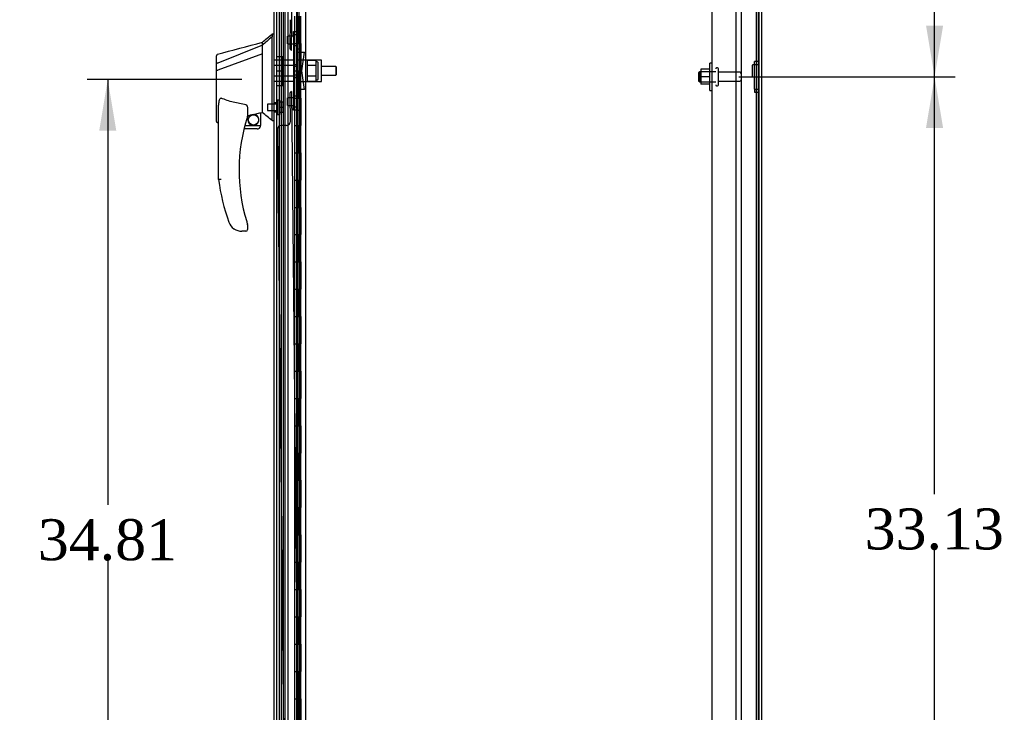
# Model space of a CAD drawing. Header units: inches. Extents: x 1 to 359, y -2 to 239.
# Tile 10 of 20: x 159 to 195, y 90 to 115. Entities that reach past the tile are written whole.
import ezdxf
from ezdxf.enums import TextEntityAlignment as Align
from ezdxf.lldxf.tags import DXFTag

# ---------------------------------------------------------------- set-up
doc = ezdxf.new("R2010")
doc.units = ezdxf.units.IN
doc.header["$MEASUREMENT"] = 0
for name, color, linetype in [('COM43134', 7, 'Continuous'), ('COM50799-4', 7, 'Continuous'), ('COM50800-1', 7, 'Continuous'), ('COM52265-3', 7, 'Continuous'), ('COM54578-68', 7, 'Continuous'), ('COM55702-64', 7, 'Continuous'), ('COM56694-4', 7, 'Continuous'), ('COM70838', 7, 'Continuous'), ('COM70839-4', 7, 'Continuous'), ('Default', 7, 'Continuous'), ('GSK11033', 7, 'Continuous'), ('HAN13066', 7, 'Continuous'), ('HAN13066_NUT', 7, 'Continuous'), ('HAN13066_SCREW', 7, 'Continuous'), ('HAN_NUT', 7, 'Continuous'), ('NTS166105', 7, 'Continuous'), ('NTS16640', 7, 'Continuous'), ('RVT19000', 7, 'Continuous'), ('SPC87323', 7, 'Continuous'), ('STD26094', 7, 'Continuous'), ('WAF25059', 7, 'Continuous')]:
    doc.layers.add(name, color=color, linetype=linetype)
doc.styles.add('SEACAD_Times_New_Roman', font='times.ttf')
tags = doc.linetypes.add('HIDDEN2', pattern=[0.1875, 0.125, -0.0625]).pattern_tags.tags
tags[6:7] = [DXFTag(74, 4), DXFTag(75, 0), DXFTag(340, '0'), DXFTag(46, 0.0), DXFTag(50, 0.0), DXFTag(44, 0.0), DXFTag(45, 0.0)]
tags[4:5] = [DXFTag(74, 4), DXFTag(75, 0), DXFTag(340, '0'), DXFTag(46, 0.0), DXFTag(50, 0.0), DXFTag(44, 0.0), DXFTag(45, 0.0)]
doc.dimstyles.new('HAMMOND_(STH_-_300x200)', dxfattribs={"dimtxt": 1.5, "dimasz": 1.875, "dimexe": 0.75, "dimexo": 0.75, "dimgap": 0.375, "dimtad": 0, "dimtih": 1, "dimtoh": 1, "dimzin": 0, "dimdsep": 46, "dimtxsty": 'SEACAD_Times_New_Roman', "dimblk1": '_SE_FILLED', "dimblk2": '_SE_FILLED', "dimsah": 1, "dimcen": 0.75, "dimadec": 0, "dimazin": 0, "dimtfac": 0.8, "dimtofl": 0, "dimtmove": 0, "dimatfit": 3, "dimfxl": 1, "dimtolj": 1, "dimtzin": 0, "dimarcsym": 0})

# ---------------------------------------------------------------- blocks, each defined once
blk = doc.blocks.new('SE2')
at = {"layer": 'COM43134', "color": 7, "linetype": 'HIDDEN2'}
for p, q in [((184.375, 79.088), (184.375, 146.718)), ((185.25, 79.028), (185.25, 146.778))]:
    blk.add_line(p, q, dxfattribs=at)
at = {"layer": 'COM50799-4', "color": 7, "linetype": 'HIDDEN2'}
for p, q in [((168.744, 79.391), (168.744, 146.85)), ((169.184, 146.997), (169.184, 80.215))]:
    blk.add_line(p, q, dxfattribs=at)
at = {"layer": 'COM50800-1', "color": 7, "linetype": 'HIDDEN2'}
blk.add_line((186.062, 77.153), (186.062, 149.088), dxfattribs=at)
at = {"layer": 'COM50800-1', "color": 7, "linetype": 'Continuous'}
blk.add_line((186.187, 77.153), (186.187, 149.088), dxfattribs=at)
at = {"layer": 'COM52265-3', "color": 7, "linetype": 'Continuous'}
for p, q in [((186.092, 77.153), (186.092, 149.088)), ((169.499, 78.433), (169.499, 147.808))]:
    blk.add_line(p, q, dxfattribs=at)
at = {"layer": 'COM52265-3', "color": 7, "linetype": 'HIDDEN2'}
blk.add_line((168.532, 78.433), (168.532, 147.808), dxfattribs=at)
at = {"layer": 'COM54578-68', "color": 7, "linetype": 'HIDDEN2'}
for p, q in [((168.597, 147.12), (168.597, 79.12)), ((169.151, 147.12), (169.151, 79.12)), ((169.251, 79.12), (169.251, 147.12)), ((169.201, 114.12), (169.201, 115.12)), ((169.243, 114.12), (169.243, 115.12)), ((169.318, 114.12), (169.318, 115.12)), ((169.191, 113.12), (169.191, 114.12)), ((169.288, 114.12), (169.318, 114.12)), ((169.313, 114.12), (169.313, 113.12)), ((169.318, 113.12), (169.318, 114.12)), ((169.201, 112.12), (169.201, 113.12)), ((169.243, 112.12), (169.243, 113.12)), ((169.288, 113.12), (169.318, 113.12)), ((169.318, 112.12), (169.318, 113.12)), ((169.191, 111.12), (169.191, 112.12)), ((169.288, 112.12), (169.318, 112.12)), ((169.313, 112.12), (169.313, 111.12)), ((169.318, 111.12), (169.318, 112.12)), ((169.201, 110.12), (169.201, 111.12)), ((169.243, 110.12), (169.243, 111.12)), ((169.288, 111.12), (169.318, 111.12)), ((169.318, 110.12), (169.318, 111.12)), ((169.191, 109.12), (169.191, 110.12)), ((169.288, 110.12), (169.318, 110.12)), ((169.313, 110.12), (169.313, 109.12)), ((169.318, 109.12), (169.318, 110.12)), ((169.201, 108.12), (169.201, 109.12)), ((169.243, 108.12), (169.243, 109.12)), ((169.288, 109.12), (169.318, 109.12)), ((169.318, 108.12), (169.318, 109.12)), ((169.191, 107.12), (169.191, 108.12)), ((169.288, 108.12), (169.318, 108.12)), ((169.313, 108.12), (169.313, 107.12)), ((169.318, 107.12), (169.318, 108.12)), ((169.201, 106.12), (169.201, 107.12)), ((169.243, 106.12), (169.243, 107.12)), ((169.288, 107.12), (169.318, 107.12)), ((169.318, 106.12), (169.318, 107.12)), ((169.191, 105.12), (169.191, 106.12)), ((169.288, 106.12), (169.318, 106.12)), ((169.313, 106.12), (169.313, 105.12)), ((169.318, 105.12), (169.318, 106.12)), ((169.201, 104.12), (169.201, 105.12)), ((169.243, 104.12), (169.243, 105.12)), ((169.288, 105.12), (169.318, 105.12)), ((169.318, 104.12), (169.318, 105.12)), ((169.191, 103.12), (169.191, 104.12)), ((169.288, 104.12), (169.318, 104.12)), ((169.313, 104.12), (169.313, 103.12)), ((169.318, 103.12), (169.318, 104.12)), ((169.201, 102.12), (169.201, 103.12)), ((169.243, 102.12), (169.243, 103.12)), ((169.288, 103.12), (169.318, 103.12)), ((169.318, 102.12), (169.318, 103.12)), ((169.191, 101.12), (169.191, 102.12)), ((169.288, 102.12), (169.318, 102.12)), ((169.313, 102.12), (169.313, 101.12)), ((169.318, 101.12), (169.318, 102.12)), ((169.201, 100.12), (169.201, 101.12)), ((169.243, 100.12), (169.243, 101.12)), ((169.288, 101.12), (169.318, 101.12)), ((169.318, 100.12), (169.318, 101.12)), ((169.191, 99.12), (169.191, 100.12)), ((169.288, 100.12), (169.318, 100.12)), ((169.313, 100.12), (169.313, 99.12)), ((169.318, 99.12), (169.318, 100.12)), ((169.201, 98.12), (169.201, 99.12)), ((169.243, 98.12), (169.243, 99.12)), ((169.288, 99.12), (169.318, 99.12)), ((169.318, 98.12), (169.318, 99.12)), ((169.191, 97.12), (169.191, 98.12)), ((169.288, 98.12), (169.318, 98.12)), ((169.313, 98.12), (169.313, 97.12)), ((169.318, 97.12), (169.318, 98.12)), ((169.201, 96.12), (169.201, 97.12)), ((169.243, 96.12), (169.243, 97.12)), ((169.288, 97.12), (169.318, 97.12)), ((169.318, 96.12), (169.318, 97.12)), ((169.191, 95.12), (169.191, 96.12)), ((169.288, 96.12), (169.318, 96.12)), ((169.313, 96.12), (169.313, 95.12)), ((169.318, 95.12), (169.318, 96.12)), ((169.201, 94.12), (169.201, 95.12)), ((169.243, 94.12), (169.243, 95.12)), ((169.288, 95.12), (169.318, 95.12)), ((169.318, 94.12), (169.318, 95.12)), ((169.191, 93.12), (169.191, 94.12)), ((169.288, 94.12), (169.318, 94.12)), ((169.313, 94.12), (169.313, 93.12)), ((169.318, 93.12), (169.318, 94.12)), ((169.201, 92.12), (169.201, 93.12)), ((169.243, 92.12), (169.243, 93.12)), ((169.288, 93.12), (169.318, 93.12)), ((169.318, 92.12), (169.318, 93.12)), ((169.191, 91.12), (169.191, 92.12)), ((169.288, 92.12), (169.318, 92.12)), ((169.313, 92.12), (169.313, 91.12)), ((169.318, 91.12), (169.318, 92.12)), ((169.201, 90.12), (169.201, 91.12)), ((169.243, 90.12), (169.243, 91.12)), ((169.288, 91.12), (169.318, 91.12)), ((169.318, 90.12), (169.318, 91.12)), ((169.191, 89.12), (169.191, 90.12)), ((169.288, 90.12), (169.318, 90.12)), ((169.313, 90.12), (169.313, 89.12)), ((169.318, 89.12), (169.318, 90.12))]:
    blk.add_line(p, q, dxfattribs=at)
at = {"layer": 'COM54578-68', "color": 7, "linetype": 'Continuous'}
for p, q in [((169.084, 115.12), (169.084, 114.12)), ((169.288, 115.12), (169.288, 114.12)), ((169.084, 114.12), (169.288, 114.12)), ((169.084, 114.12), (169.288, 114.12)), ((169.084, 114.12), (169.084, 113.12)), ((169.288, 114.12), (169.288, 113.12)), ((169.084, 113.12), (169.084, 112.12)), ((169.084, 113.12), (169.288, 113.12)), ((169.084, 113.12), (169.288, 113.12)), ((169.288, 113.12), (169.288, 112.12)), ((169.084, 112.12), (169.288, 112.12)), ((169.084, 112.12), (169.288, 112.12)), ((169.084, 112.12), (169.084, 111.12)), ((169.288, 112.12), (169.288, 111.12)), ((169.084, 111.12), (169.084, 110.12)), ((169.084, 111.12), (169.288, 111.12)), ((169.084, 111.12), (169.288, 111.12)), ((169.288, 111.12), (169.288, 110.12)), ((169.084, 110.12), (169.288, 110.12)), ((169.084, 110.12), (169.288, 110.12)), ((169.084, 110.12), (169.084, 109.12)), ((169.288, 110.12), (169.288, 109.12)), ((169.084, 109.12), (169.084, 108.12)), ((169.084, 109.12), (169.288, 109.12)), ((169.084, 109.12), (169.288, 109.12)), ((169.288, 109.12), (169.288, 108.12)), ((169.084, 108.12), (169.288, 108.12)), ((169.084, 108.12), (169.288, 108.12)), ((169.084, 108.12), (169.084, 107.12)), ((169.288, 108.12), (169.288, 107.12)), ((169.084, 107.12), (169.084, 106.12)), ((169.084, 107.12), (169.288, 107.12)), ((169.084, 107.12), (169.288, 107.12)), ((169.288, 107.12), (169.288, 106.12)), ((169.084, 106.12), (169.288, 106.12)), ((169.084, 106.12), (169.288, 106.12)), ((169.084, 106.12), (169.084, 105.12)), ((169.288, 106.12), (169.288, 105.12)), ((169.084, 105.12), (169.084, 104.12)), ((169.084, 105.12), (169.288, 105.12)), ((169.084, 105.12), (169.288, 105.12)), ((169.288, 105.12), (169.288, 104.12)), ((169.084, 104.12), (169.288, 104.12)), ((169.084, 104.12), (169.288, 104.12)), ((169.084, 104.12), (169.084, 103.12)), ((169.288, 104.12), (169.288, 103.12)), ((169.084, 103.12), (169.084, 102.12)), ((169.084, 103.12), (169.288, 103.12)), ((169.084, 103.12), (169.288, 103.12)), ((169.288, 103.12), (169.288, 102.12)), ((169.084, 102.12), (169.288, 102.12)), ((169.084, 102.12), (169.288, 102.12)), ((169.084, 102.12), (169.084, 101.12)), ((169.288, 102.12), (169.288, 101.12)), ((169.084, 101.12), (169.084, 100.12)), ((169.084, 101.12), (169.288, 101.12)), ((169.084, 101.12), (169.288, 101.12)), ((169.288, 101.12), (169.288, 100.12)), ((169.084, 100.12), (169.288, 100.12)), ((169.084, 100.12), (169.288, 100.12)), ((169.084, 100.12), (169.084, 99.12)), ((169.288, 100.12), (169.288, 99.12)), ((169.084, 99.12), (169.084, 98.12)), ((169.084, 99.12), (169.288, 99.12)), ((169.084, 99.12), (169.288, 99.12)), ((169.288, 99.12), (169.288, 98.12)), ((169.084, 98.12), (169.288, 98.12)), ((169.084, 98.12), (169.288, 98.12)), ((169.084, 98.12), (169.084, 97.12)), ((169.288, 98.12), (169.288, 97.12)), ((169.084, 97.12), (169.084, 96.12)), ((169.084, 97.12), (169.288, 97.12)), ((169.084, 97.12), (169.288, 97.12)), ((169.288, 97.12), (169.288, 96.12)), ((169.084, 96.12), (169.288, 96.12)), ((169.084, 96.12), (169.288, 96.12)), ((169.084, 96.12), (169.084, 95.12)), ((169.288, 96.12), (169.288, 95.12)), ((169.084, 95.12), (169.084, 94.12)), ((169.084, 95.12), (169.288, 95.12)), ((169.084, 95.12), (169.288, 95.12)), ((169.288, 95.12), (169.288, 94.12)), ((169.084, 94.12), (169.288, 94.12)), ((169.084, 94.12), (169.288, 94.12)), ((169.084, 94.12), (169.084, 93.12)), ((169.288, 94.12), (169.288, 93.12)), ((169.084, 93.12), (169.084, 92.12)), ((169.084, 93.12), (169.288, 93.12)), ((169.084, 93.12), (169.288, 93.12)), ((169.288, 93.12), (169.288, 92.12)), ((169.084, 92.12), (169.288, 92.12)), ((169.084, 92.12), (169.288, 92.12)), ((169.084, 92.12), (169.084, 91.12)), ((169.288, 92.12), (169.288, 91.12)), ((169.084, 91.12), (169.084, 90.12)), ((169.084, 91.12), (169.288, 91.12)), ((169.084, 91.12), (169.288, 91.12)), ((169.288, 91.12), (169.288, 90.12)), ((169.084, 90.12), (169.288, 90.12)), ((169.084, 90.12), (169.288, 90.12)), ((169.084, 90.12), (169.084, 89.12)), ((169.288, 90.12), (169.288, 89.12))]:
    blk.add_line(p, q, dxfattribs=at)
at = {"layer": 'COM55702-64', "color": 7, "linetype": 'HIDDEN2'}
for p, q in [((185.437, 77.235), (185.437, 148.985)), ((185.99, 77.235), (185.99, 148.985))]:
    blk.add_line(p, q, dxfattribs=at)
at = {"layer": 'COM56694-4', "color": 7, "linetype": 'Continuous'}
blk.add_line((168.339, 78.138), (168.339, 148.102), dxfattribs=at)
at = {"layer": 'COM70838', "color": 7, "linetype": 'HIDDEN2'}
for p, q in [((169.041, 114.433), (169.041, 114.558)), ((169.041, 114.558), (169.166, 114.558)), ((169.041, 114.433), (169.041, 111.808)), ((169.166, 114.558), (169.166, 114.433)), ((169.166, 114.433), (169.166, 111.808)), ((169.17, 113.808), (169.283, 113.808)), ((169.283, 113.808), (169.283, 112.433)), ((169.283, 113.808), (169.453, 113.808)), ((169.353, 113.12), (169.453, 113.808)), ((169.453, 112.433), (169.353, 113.12)), ((169.283, 112.433), (169.18, 112.433)), ((169.453, 112.433), (169.283, 112.433)), ((169.041, 111.683), (169.041, 111.808)), ((169.166, 111.808), (169.166, 111.683)), ((169.166, 111.683), (169.041, 111.683))]:
    blk.add_line(p, q, dxfattribs=at)
for centre, start, end in [((169.283, 113.835), 180, 193.5446), ((169.283, 112.378), 151.9602, 180)]:
    blk.add_arc(centre, 0.117, start, end, dxfattribs=at)
at = {"layer": 'COM70839-4', "color": 7, "linetype": 'HIDDEN2'}
for p, q in [((168.976, 113.87), (169.287, 145.714)), ((168.917, 114.996), (168.907, 113.983)), ((168.907, 112.257), (168.917, 111.244)), ((168.976, 112.37), (169.287, 80.526)), ((168.793, 111.118), (168.582, 111.116)), ((168.458, 110.99), (168.757, 80.44))]:
    blk.add_line(p, q, dxfattribs=at)
for centre, start, end in [((169.032, 113.982), 179.4393, 243.3354), ((169.032, 112.258), 116.6646, 180.5607), ((168.583, 110.991), 90.5607, 180.5607), ((168.792, 111.243), 270.5607, 0.5607)]:
    blk.add_arc(centre, 0.125, start, end, dxfattribs=at)
at = {"layer": 'GSK11033', "color": 7, "linetype": 'HIDDEN2'}
for p, q in [((168.434, 78.84), (168.434, 147.4)), ((168.684, 78.84), (168.684, 147.4)), ((168.839, 146.296), (168.839, 79.954))]:
    blk.add_line(p, q, dxfattribs=at)
at = {"layer": 'HAN13066', "color": 7, "linetype": 'Continuous'}
for p, q in [((168.339, 114.47), (168.257, 114.47)), ((168.259, 114.47), (168.259, 114.368)), ((168.259, 114.309), (168.259, 114.368)), ((168.259, 114.222), (168.259, 114.309)), ((167.904, 114.058), (166.269, 113.403)), ((167.904, 114.058), (167.904, 114.17)), ((167.904, 113.912), (167.904, 114.058)), ((167.904, 113.818), (167.904, 113.912)), ((168.259, 111.732), (168.259, 114.222)), ((166.224, 113.377), (166.224, 113.674)), ((167.904, 113.745), (166.281, 113.141)), ((167.904, 113.745), (167.904, 113.818)), ((167.904, 111.859), (167.904, 113.745)), ((166.224, 113.143), (166.224, 113.377)), ((166.224, 111.271), (166.224, 113.143)), ((166.279, 113.141), (166.281, 113.141)), ((166.304, 109.138), (166.304, 111.808)), ((167.364, 111.728), (167.364, 111.464)), ((167.904, 111.713), (167.904, 111.859)), ((168.259, 111.327), (168.259, 111.732)), ((167.364, 111.478), (167.492, 111.507)), ((167.575, 111.527), (167.809, 111.582)), ((167.839, 111.586), (167.839, 111.12)), ((167.84, 111.585), (167.904, 111.6)), ((167.904, 111.6), (167.904, 111.713)), ((166.299, 111.212), (166.304, 111.214)), ((167.266, 111.12), (167.839, 111.12)), ((168.259, 111.302), (168.259, 111.327)), ((168.259, 111.3), (168.339, 111.3)), ((167.714, 110.995), (167.234, 110.995)), ((167.364, 107.484), (167.364, 107.305)), ((166.867, 107.335), (166.866, 107.334)), ((167.304, 107.245), (167.15, 107.245))]:
    blk.add_line(p, q, dxfattribs=at)
at = {"layer": 'HAN13066', "color": 7, "linetype": 'HIDDEN2'}
for p, q in [((169.041, 113.516), (168.339, 113.516)), ((169.041, 113.32), (168.339, 113.32)), ((169.166, 113.28), (169.041, 113.28)), ((170.592, 113.28), (170.071, 113.28)), ((170.592, 113.28), (170.592, 112.96)), ((170.622, 113.25), (170.592, 113.28)), ((170.622, 112.99), (170.622, 113.25)), ((169.041, 112.921), (168.339, 112.921)), ((169.166, 112.96), (169.041, 112.96)), ((170.071, 112.96), (170.592, 112.96)), ((170.592, 112.96), (170.622, 112.99)), ((169.041, 112.725), (168.339, 112.725)), ((168.464, 111.945), (168.339, 111.945)), ((168.339, 111.62), (168.464, 111.62))]:
    blk.add_line(p, q, dxfattribs=at)
at = {"layer": 'HAN13066', "color": 7, "linetype": 'Continuous'}
blk.add_circle((167.578, 111.324), 0.188, dxfattribs=at)
for centre, radius, start, end in [((151.875, 133.498), 25.11, 309.6694, 310.7299), ((-132.608, 1232.667), 1158.164, 284.954427, 285.038821), ((166.284, 113.674), 0.06, 105.3239, 180.0002), ((166.269, 113.501), 0.361, 262.9065, 271.5232), ((173.468, 109.474), 6.417, 162.105, 197.0102), ((167.304, 111.464), 0.06, 342.105, 0), ((167.578, 111.324), 0.202, 115.2676, 90.8956), ((167.316, 112.452), 0.961, 280.5316, 285.6316), ((131.493, 68.154), 56.686, 49.5649, 50.0347), ((167.714, 111.12), 0.125, 270, 310.5358), ((167.714, 111.12), 0.125, 310.5358, 346.1135), ((167.714, 111.12), 0.125, 346.1135, 0), ((173.645, 110.073), 7.4, 187.261, 199.7146), ((167.15, 107.745), 0.5, 199.7146, 235.4377), ((167.304, 107.484), 0.06, 0, 17.895), ((167.15, 107.745), 0.5, 235.4377, 270), ((167.304, 107.305), 0.06, 270, 0)]:
    blk.add_arc(centre, radius, start, end, dxfattribs=at)
blk.add_ellipse((166.284, 111.271), major_axis=(0.06, 0), ratio=0.999979, start_param=3.141468, end_param=4.950188, dxfattribs=at)
blk.add_open_spline([(168.259, 114.368), (168.141, 114.265), (168.023, 114.162), (167.904, 114.058)], degree=3, dxfattribs=at)
for points, knots in [([(166.269, 113.403), (166.256, 113.401), (166.245, 113.398), (166.229, 113.389), (166.224, 113.383), (166.224, 113.377)], [0, 0, 0, 0, 0.5, 0.5, 1, 1, 1, 1]), ([(166.304, 111.808), (166.304, 111.866), (166.308, 111.923), (166.323, 112.008), (166.329, 112.037), (166.344, 112.078), (166.35, 112.091), (166.362, 112.109), (166.367, 112.115), (166.379, 112.122), (166.387, 112.123), (166.394, 112.121)], [0, 0, 0, 0, 0.5, 0.5, 0.75, 0.75, 0.875, 0.875, 0.9375, 0.9375, 1, 1, 1, 1]), ([(167.304, 111.882), (167.226, 111.893), (167.149, 111.905), (166.994, 111.935), (166.917, 111.952), (166.765, 111.992), (166.69, 112.014), (166.541, 112.064), (166.467, 112.091), (166.394, 112.121)], [0, 0, 0, 0, 0.25, 0.25, 0.5, 0.5, 0.75, 0.75, 1, 1, 1, 1]), ([(167.304, 111.882), (167.308, 111.882), (167.312, 111.88), (167.319, 111.876), (167.322, 111.874), (167.329, 111.865), (167.334, 111.859), (167.341, 111.846), (167.344, 111.839), (167.349, 111.826), (167.351, 111.819), (167.357, 111.798), (167.36, 111.784), (167.363, 111.763), (167.363, 111.756), (167.364, 111.742), (167.364, 111.735), (167.364, 111.728)], [0, 0, 0, 0, 0.0625, 0.0625, 0.125, 0.125, 0.25, 0.25, 0.375, 0.375, 0.5, 0.5, 0.75, 0.75, 0.875, 0.875, 1, 1, 1, 1]), ([(167.809, 111.582), (167.813, 111.582), (167.817, 111.583), (167.824, 111.585), (167.828, 111.585), (167.836, 111.586), (167.839, 111.586), (167.839, 111.586)], [0, 0, 0, 0, 0.25, 0.25, 0.5, 0.5, 1, 1, 1, 1]), ([(166.394, 109.143), (166.389, 109.143), (166.383, 109.143), (166.371, 109.142), (166.365, 109.141), (166.349, 109.14), (166.339, 109.14), (166.327, 109.139), (166.323, 109.139), (166.316, 109.138), (166.314, 109.138), (166.309, 109.138), (166.307, 109.138), (166.305, 109.138), (166.304, 109.138), (166.304, 109.138)], [0, 0, 0, 0, 0.125, 0.125, 0.25, 0.25, 0.5, 0.5, 0.625, 0.625, 0.75, 0.75, 0.875, 0.875, 1, 1, 1, 1]), ([(167.332, 107.596), (167.337, 107.579), (167.343, 107.562), (167.351, 107.536), (167.353, 107.528), (167.357, 107.516), (167.358, 107.512), (167.36, 107.507), (167.361, 107.505), (167.361, 107.503), (167.362, 107.502), (167.362, 107.502)], [0, 0, 0, 0, 0.5, 0.5, 0.75, 0.75, 0.875, 0.875, 0.9375, 0.9375, 1, 1, 1, 1])]:
    blk.add_open_spline(points, degree=3, knots=knots, dxfattribs=at)
at = {"layer": 'HAN13066_NUT', "color": 7, "linetype": 'HIDDEN2'}
for p, q in [((169.541, 113.504), (169.541, 113.312)), ((169.866, 113.504), (169.541, 113.504)), ((169.541, 113.312), (169.541, 112.928)), ((169.866, 113.312), (169.541, 113.312)), ((169.866, 113.504), (169.866, 113.408)), ((169.916, 113.453), (169.866, 113.453)), ((169.866, 113.408), (169.866, 113.312)), ((169.866, 113.312), (169.866, 113.12)), ((169.946, 112.818), (169.946, 113.423)), ((169.541, 112.928), (169.541, 112.736)), ((169.866, 112.928), (169.541, 112.928)), ((169.866, 113.12), (169.866, 112.928)), ((169.866, 112.928), (169.866, 112.832)), ((169.866, 112.832), (169.866, 112.736)), ((169.866, 112.736), (169.541, 112.736)), ((169.866, 112.788), (169.916, 112.788))]:
    blk.add_line(p, q, dxfattribs=at)
for centre, start, end in [((169.916, 113.423), 0, 90), ((169.916, 112.818), 270, 0)]:
    blk.add_arc(centre, 0.03, start, end, dxfattribs=at)
at = {"layer": 'HAN13066_SCREW', "color": 7, "linetype": 'HIDDEN2'}
for p, q in [((168.089, 111.898), (168.089, 111.666)), ((168.464, 111.898), (168.089, 111.898)), ((168.464, 112.045), (168.464, 111.52)), ((168.534, 112.045), (168.464, 112.045)), ((168.534, 112.045), (168.534, 111.52)), ((168.671, 111.975), (168.534, 111.975)), ((168.671, 111.782), (168.534, 111.782)), ((168.671, 111.782), (168.671, 111.975)), ((168.671, 111.59), (168.671, 111.782)), ((168.089, 111.666), (168.464, 111.666)), ((168.464, 111.52), (168.534, 111.52)), ((168.671, 111.59), (168.534, 111.59))]:
    blk.add_line(p, q, dxfattribs=at)
at = {"layer": 'HAN_NUT', "color": 7, "linetype": 'HIDDEN2'}
for p, q in [((168.434, 113.65), (168.649, 113.65)), ((168.649, 113.12), (168.649, 113.65)), ((168.434, 113.12), (168.649, 113.12)), ((168.649, 112.59), (168.649, 113.12)), ((168.434, 112.59), (168.649, 112.59))]:
    blk.add_line(p, q, dxfattribs=at)
at = {"layer": 'NTS166105', "color": 7, "linetype": 'HIDDEN2'}
for p, q in [((183.959, 113.179), (183.959, 112.901)), ((184.279, 113.179), (183.959, 113.179)), ((183.959, 112.901), (183.959, 112.629)), ((184.279, 112.901), (183.959, 112.901)), ((184.279, 112.629), (183.959, 112.629))]:
    blk.add_line(p, q, dxfattribs=at)
at = {"layer": 'NTS16640', "color": 7, "linetype": 'HIDDEN2'}
for p, q in [((185.83, 113.309), (185.83, 112.931)), ((185.92, 113.339), (185.86, 113.339)), ((185.92, 113.349), (185.92, 113.464)), ((186.062, 113.464), (185.92, 113.464)), ((185.92, 112.454), (185.92, 113.349)), ((185.92, 113.349), (186.062, 113.349)), ((185.86, 112.901), (185.92, 112.901)), ((185.92, 112.454), (185.92, 112.339)), ((185.92, 112.454), (186.062, 112.454)), ((185.92, 112.339), (186.062, 112.339))]:
    blk.add_line(p, q, dxfattribs=at)
for centre, start, end in [((185.86, 113.309), 90, 180), ((185.86, 112.931), 180, 270)]:
    blk.add_arc(centre, 0.03, start, end, dxfattribs=at)
at = {"layer": 'RVT19000', "color": 7, "linetype": 'HIDDEN2'}
for p, q in [((168.829, 114.105), (168.829, 114.386)), ((169.041, 114.386), (168.829, 114.386)), ((169.166, 114.441), (169.041, 114.441)), ((169.166, 114.558), (169.166, 114.558)), ((169.279, 114.558), (169.166, 114.558)), ((169.279, 113.933), (169.279, 114.558)), ((168.829, 114.105), (169.041, 114.105)), ((169.041, 114.051), (169.166, 114.051)), ((169.166, 113.933), (169.279, 113.933)), ((168.829, 111.854), (168.829, 112.135)), ((169.041, 112.135), (168.829, 112.135)), ((169.166, 112.19), (169.041, 112.19)), ((169.279, 112.307), (169.166, 112.307)), ((169.279, 111.682), (169.279, 112.307)), ((168.829, 111.854), (169.041, 111.854)), ((169.041, 111.8), (169.166, 111.8)), ((169.166, 111.682), (169.166, 111.683)), ((169.166, 111.682), (169.279, 111.682))]:
    blk.add_line(p, q, dxfattribs=at)
at = {"layer": 'SPC87323', "color": 7, "linetype": 'HIDDEN2'}
for p, q in [((169.041, 113.358), (169.166, 113.358)), ((169.041, 113.348), (169.166, 113.348)), ((170.071, 113.513), (169.166, 113.513)), ((170.071, 112.728), (170.071, 113.513)), ((169.041, 112.893), (169.166, 112.893)), ((169.041, 112.883), (169.166, 112.883)), ((169.166, 112.728), (170.071, 112.728))]:
    blk.add_line(p, q, dxfattribs=at)
at = {"layer": 'STD26094', "color": 7, "linetype": 'HIDDEN2'}
for p, q in [((184.57, 113.228), (184.53, 113.228)), ((184.6, 112.608), (184.6, 113.198)), ((183.913, 113.09), (183.875, 113.053)), ((183.875, 113.053), (183.875, 112.753)), ((183.913, 112.715), (183.913, 113.09)), ((184.5, 113.09), (183.913, 113.09)), ((185.377, 113.068), (184.6, 113.068)), ((183.875, 112.753), (183.913, 112.715)), ((183.913, 112.715), (184.5, 112.715)), ((184.53, 112.578), (184.57, 112.578)), ((184.6, 112.738), (185.377, 112.738))]:
    blk.add_line(p, q, dxfattribs=at)
for centre, radius, start, end in [((184.53, 113.198), 0.03, 90, 180), ((184.57, 113.198), 0.03, 0, 90), ((185.377, 113.008), 0.06, 0, 90), ((184.53, 112.608), 0.03, 180, 270), ((184.57, 112.608), 0.03, 270, 0), ((185.377, 112.798), 0.06, 270, 0)]:
    blk.add_arc(centre, radius, start, end, dxfattribs=at)
at = {"layer": 'WAF25059', "color": 7, "linetype": 'HIDDEN2'}
for p, q in [((184.279, 112.403), (184.279, 113.403)), ((184.375, 113.403), (184.279, 113.403)), ((184.279, 112.403), (184.375, 112.403))]:
    blk.add_line(p, q, dxfattribs=at)
blk = doc.blocks.new('DMBLK3092')
at = {"layer": 'Default', "linetype": 'Continuous'}
for points in [[(192.822, 111.028), (192.51, 112.903), (192.197, 111.028)], [(192.822, 81.653), (192.197, 81.653), (192.51, 79.778)]]:
    blk.add_hatch(color=7, dxfattribs=at).paths.add_polyline_path(points)
at = {"layer": 'Default', "color": 7, "linetype": 'Continuous'}
for p, q in [((185.35, 112.903), (193.26, 112.903)), ((192.51, 97.615), (192.51, 112.903)), ((192.51, 79.778), (192.51, 95.59)), ((185.35, 79.778), (193.26, 79.778))]:
    blk.add_line(p, q, dxfattribs=at)
at = {"layer": 'Default', "color": 7, "linetype": 'Continuous', "style": 'SEACAD_Times_New_Roman'}
blk.add_text('33.13', height=1.5, dxfattribs=at).set_placement((189.951, 97.09), align=Align.TOP_LEFT)
blk = doc.blocks.new('_SE_FILLED')
at = {"color": 0}
blk.add_line((0, 0), (-1, 0), dxfattribs=at)
blk.add_solid([(0, 0), (-1, -0.1665), (-1, 0.1665), (0, 0)], dxfattribs=at)
blk = doc.blocks.new('DMBLK3093')
at = {"layer": 'Default', "linetype": 'Continuous'}
for points in [[(192.822, 144.153), (192.51, 146.028), (192.197, 144.153)], [(192.822, 114.778), (192.197, 114.778), (192.51, 112.903)]]:
    blk.add_hatch(color=7, dxfattribs=at).paths.add_polyline_path(points)
at = {"layer": 'Default', "color": 7, "linetype": 'Continuous'}
for p, q in [((185.35, 146.028), (193.26, 146.028)), ((192.51, 130.74), (192.51, 146.028)), ((192.51, 112.903), (192.51, 128.715)), ((185.35, 112.903), (193.26, 112.903))]:
    blk.add_line(p, q, dxfattribs=at)
at = {"layer": 'Default', "color": 7, "linetype": 'Continuous', "style": 'SEACAD_Times_New_Roman'}
blk.add_text('33.13', height=1.5, dxfattribs=at).set_placement((189.951, 130.215), align=Align.TOP_LEFT)
blk = doc.blocks.new('DMBLK3101')
at = {"layer": 'Default', "linetype": 'Continuous'}
for points in [[(161.933, 110.927), (162.558, 110.927), (162.246, 112.802)], [(161.933, 79.87), (162.246, 77.995), (162.558, 79.87)]]:
    blk.add_hatch(color=7, dxfattribs=at).paths.add_polyline_path(points)
at = {"layer": 'Default', "color": 7, "linetype": 'Continuous'}
for p, q in [((167.154, 112.802), (161.496, 112.802)), ((162.246, 112.802), (162.246, 97.22)), ((162.246, 95.195), (162.246, 77.995)), ((168.13, 77.995), (161.496, 77.995))]:
    blk.add_line(p, q, dxfattribs=at)
at = {"layer": 'Default', "color": 7, "linetype": 'Continuous', "style": 'SEACAD_Times_New_Roman'}
blk.add_text('34.81', height=1.5, dxfattribs=at).set_placement((159.686, 96.695), align=Align.TOP_LEFT)
blk = doc.blocks.new('DMBLK3102')
at = {"layer": 'Default', "linetype": 'Continuous'}
for points in [[(151.929, 145.933), (152.554, 145.933), (152.242, 147.808)], [(151.929, 80.308), (152.242, 78.433), (152.554, 80.308)]]:
    blk.add_hatch(color=7, dxfattribs=at).paths.add_polyline_path(points)
at = {"layer": 'Default', "color": 7, "linetype": 'Continuous'}
for p, q in [((168.242, 147.808), (151.492, 147.808)), ((152.242, 147.808), (152.242, 114.395)), ((152.242, 107.345), (152.242, 78.433)), ((168.242, 78.433), (151.492, 78.433))]:
    blk.add_line(p, q, dxfattribs=at)
at = {"layer": 'Default', "color": 7, "linetype": 'Continuous', "style": 'SEACAD_Times_New_Roman'}
for s, p in [('69.38', (149.682, 113.87)), ('DOOR ', (148.811, 111.62)), ('OPENING', (147.372, 109.37))]:
    blk.add_text(s, height=1.5, dxfattribs=at).set_placement(p, align=Align.TOP_LEFT)

msp = doc.modelspace()

# ---------------------------------------------------------------- block references
at = {"layer": 'Default'}
msp.add_blockref('SE2', (0, 0), dxfattribs=at)

# ---------------------------------------------------------------- dimensions: what is measured, and where the dimension line sits
at = {"layer": 'Default', "color": 7, "linetype": 'Continuous'}
for base, p1, p2, angle, text, picture, middle, dimtype in [((152.241539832, 147.80787179), (168.991998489, 147.80787179), (168.991998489, 78.43287179), 270, '\\A1;<>\\PDOOR \\XOPENING', 'DMBLK3102', (152.241539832, 113.12037149), 161), ((192.509877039, 112.90287179), (184.600498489, 112.90287179), (184.600498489, 146.02787179), 90, '\\A1;<>', 'DMBLK3093', (192.509877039, 129.465371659), 161), ((192.509877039, 79.77787179), (184.600498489, 79.77787179), (184.600498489, 112.90287179), 90, '\\A1;<>', 'DMBLK3092', (192.509877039, 96.340371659), 161), ((162.246, 77.995), (167.904, 112.802), (168.88, 77.995), 90, '\\A1;<>', 'DMBLK3101', (162.246, 95.945), 160)]:
    dim = msp.add_linear_dim(base=base, p1=p1, p2=p2, angle=angle, text=text, dimstyle='HAMMOND_(STH_-_300x200)', dxfattribs=at)
    dim.commit()
    dim.dimension.update_dxf_attribs({"geometry": picture, "text_midpoint": middle, "dimtype": dimtype})

doc.saveas('drawing.dxf')
